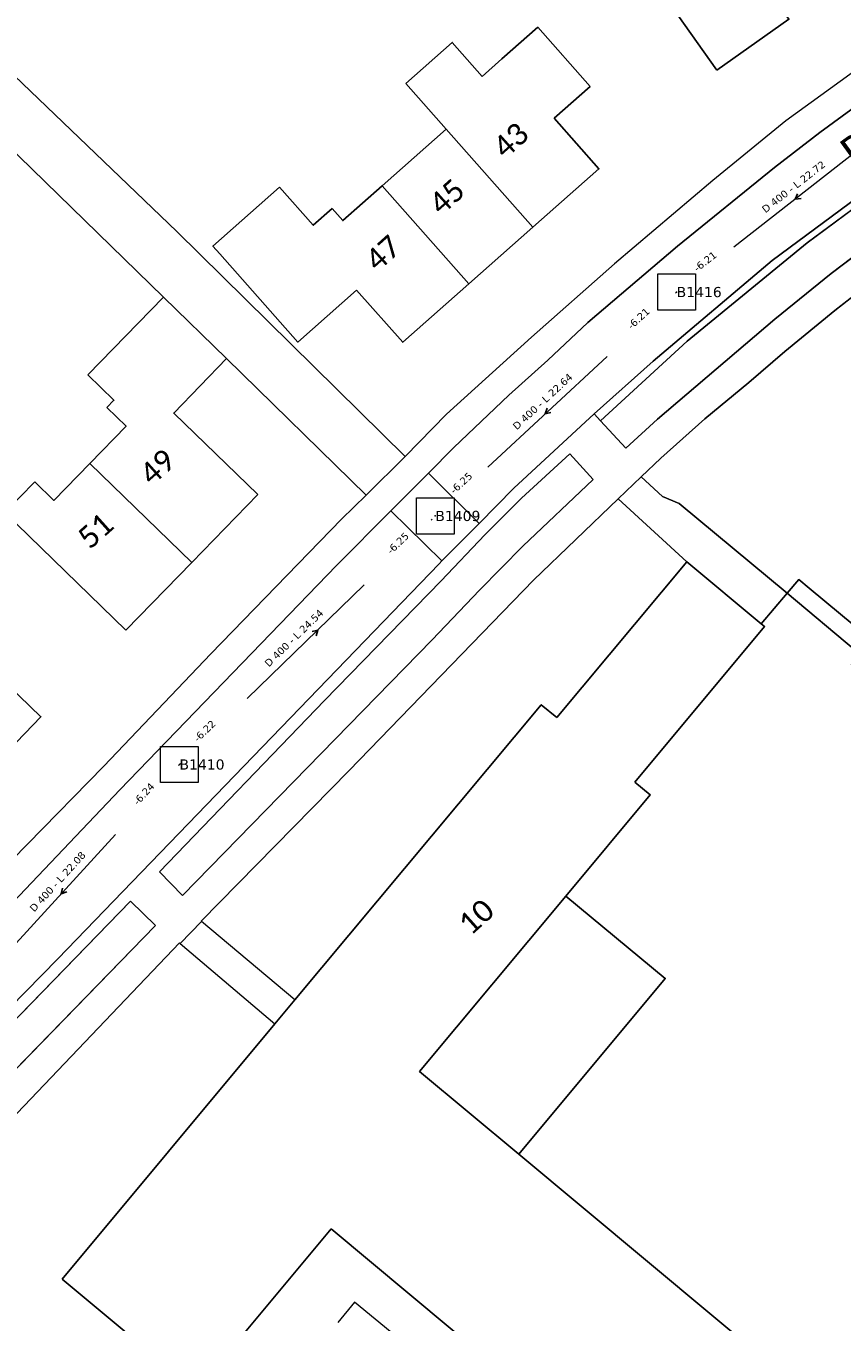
# Model space of a CAD drawing. Header units: metres. Extents: x 113074 to 114313, y 482627 to 483855.
# Tile 55 of 78: x 113766 to 113823, y 483284 to 483373. Entities that reach past the tile are written whole.
import ezdxf
from ezdxf.enums import TextEntityAlignment as Align

# ---------------------------------------------------------------- set-up
doc = ezdxf.new("R2010")
doc.units = ezdxf.units.M
doc.header["$MEASUREMENT"] = 0
doc.linetypes.add('DGN Style 2', pattern=[50.429501, 30.257701, -20.1718])
doc.linetypes.add('DGN Style 6', pattern=[30.473618, 0.016022, -6.408752, 11.215317, -6.408752, 0.016022, -6.408752])
for name, color, linetype, lineweight in [('BGT-Lijnen - BTD BEGROEID TERREINDEEL (v)', 94, 'Continuous', 13), ('BGT-Lijnen - BTD Groenvoorziening  gras- en kruidachtigen (v)', 94, 'Continuous', 13), ('BGT-Lijnen - Huisnummer overig (t)', 252, 'Continuous', 13), ('BGT-Lijnen - ORL Straatnaam (t)', 7, 'Continuous', 13), ('BGT-Lijnen - OTD Open verharding (v)', 7, 'Continuous', 13), ('BGT-Lijnen - PND grondvlak pand (v_mv)', 1, 'Continuous', 13), ('BGT-Lijnen - WGD Rijbaan - Lokale weg (v)', 7, 'Continuous', 13), ('BGT-Lijnen - WGD Rijbaan - Lokale weg verkeersdrempel (v)', 7, 'Continuous', 13), ('BGT-Lijnen - WGD Voetpad (v)', 7, 'Continuous', 13), ('Riolering - BOBs', 7, 'Continuous', 13), ('Riolering - Gemengd riool', 7, 'Continuous', 13), ('Riolering - KNOOP_NUMMER', 7, 'Continuous', 13), ('Riolering - KNOOP_RIOOLPUT', 7, 'Continuous', 13), ('Riolering - Leidingtekst', 7, 'Continuous', 13), ('Riolering - Level 63', 7, 'Continuous', 13), ('Riolering - Stroomrichting', 7, 'Continuous', 13)]:
    doc.layers.add(name, color=color, linetype=linetype, lineweight=lineweight)
doc.styles.add('Style-Calibri', font='calibri.ttf')
doc.styles.add('Style-Verdana', font='verdana.ttf')

# ---------------------------------------------------------------- blocks, each defined once
blk = doc.blocks.new('rioput')
at = {"layer": 'Riolering - Level 63', "linetype": 'Continuous', "lineweight": 13}
blk.add_3dface([(-1.293, 1.244), (1.292, 1.244), (1.292, -1.244), (-1.293, -1.244)], dxfattribs=at)

msp = doc.modelspace()

# ---------------------------------------------------------------- linework, layer by layer
at = {"layer": 'BGT-Lijnen - BTD BEGROEID TERREINDEEL (v)', "linetype": 'DGN Style 2', "lineweight": 13, "flags": 128}
for points in [[(113832.677, 483347.882), (113825.993, 483356.897), (113822.076, 483353.827)], [(113822.076, 483353.827), (113818.654, 483351.022), (113816.161, 483348.874)], [(113816.161, 483348.874), (113813.146, 483346.37), (113810.106, 483343.664)], [(113820.315, 483334.74), (113824.479, 483331.262), (113835.645, 483344.628)], [(113810.106, 483343.664), (113808.758, 483342.384), (113810.23, 483341.038)], [(113810.23, 483341.038), (113811.372, 483340.565), (113818.796, 483334.377)], [(113818.796, 483334.377), (113819.602, 483335.336), (113820.315, 483334.74)]]:
    msp.add_lwpolyline(points, dxfattribs=at)
at = {"layer": 'BGT-Lijnen - BTD Groenvoorziening  gras- en kruidachtigen (v)', "linetype": 'DGN Style 2', "lineweight": 13, "flags": 128}
for points in [[(113835.117, 483369.382), (113830.636, 483366.231), (113820.176, 483358.477)], [(113821.821, 483356.382), (113827.528, 483360.689), (113836.451, 483367.089)], [(113820.176, 483358.477), (113811.92, 483351.718), (113805.974, 483346.245)], [(113809.878, 483346.354), (113817.96, 483353.239), (113821.821, 483356.382)], [(113805.974, 483346.245), (113807.696, 483344.37), (113809.878, 483346.354)], [(113805.454, 483342.216), (113803.855, 483343.963), (113800.529, 483340.925)], [(113800.631, 483337.61), (113805.454, 483342.216)], [(113800.529, 483340.925), (113798.001, 483338.391), (113794.996, 483335.233)], [(113794.391, 483331.185), (113797.636, 483334.604), (113800.631, 483337.61)], [(113794.996, 483335.233), (113786.968, 483327.009), (113775.618, 483315.212)], [(113775.618, 483315.212), (113777.21, 483313.584), (113794.391, 483331.185)], [(113775.35, 483311.523), (113773.635, 483313.191), (113752.619, 483291.587)], [(113752.619, 483291.587), (113754.334, 483289.919), (113775.35, 483311.523)]]:
    msp.add_lwpolyline(points, dxfattribs=at)
at = {"layer": 'BGT-Lijnen - OTD Open verharding (v)', "linetype": 'Continuous', "lineweight": 13, "flags": 128}
for points in [[(113835.645, 483344.628), (113824.479, 483331.262), (113820.315, 483334.74)], [(113808.758, 483342.384), (113807.169, 483340.875), (113811.897, 483336.55)], [(113811.372, 483340.565), (113810.23, 483341.038), (113808.758, 483342.384)], [(113818.796, 483334.377), (113811.372, 483340.565)], [(113811.897, 483336.55), (113817.025, 483332.27), (113818.796, 483334.377)], [(113820.315, 483334.74), (113819.602, 483335.336), (113818.796, 483334.377)], [(113823.504, 483330.452), (113818.796, 483334.377), (113817.025, 483332.27)], [(113818.796, 483334.377), (113823.504, 483330.452), (113823.211, 483329.434)], [(113817.025, 483332.27), (113817.247, 483332.085), (113808.323, 483321.391)], [(113808.323, 483321.391), (113809.382, 483320.506), (113803.573, 483313.545)], [(113803.573, 483313.545), (113810.419, 483307.884), (113800.335, 483295.8)], [(113778.518, 483311.802), (113777.043, 483310.294), (113783.567, 483304.75)], [(113783.567, 483304.75), (113784.946, 483306.402), (113778.518, 483311.802)], [(113800.335, 483295.8), (113822.466, 483277.333), (113814.639, 483267.954)], [(113808.024, 483269.992), (113789.032, 483285.609), (113787.887, 483284.216)]]:
    msp.add_lwpolyline(points, dxfattribs=at)
at = {"layer": 'BGT-Lijnen - PND grondvlak pand (v_mv)', "linetype": 'Continuous', "lineweight": 25, "flags": 128}
for points in [[(113813.97, 483370.356), (113818.929, 483373.869), (113813.693, 483381.261)], [(113810.087, 483380.081), (113808.085, 483378.663), (113813.97, 483370.356)], [(113801.647, 483373.318), (113799.174, 483371.132), (113797.824, 483369.938)], [(113802.774, 483367.059), (113805.247, 483369.245), (113801.647, 483373.318)], [(113797.824, 483369.938), (113795.761, 483372.273), (113792.563, 483369.446)], [(113792.563, 483369.446), (113795.346, 483366.297), (113801.306, 483359.555)], [(113801.306, 483359.555), (113805.854, 483363.575), (113802.774, 483367.059)], [(113795.346, 483366.297), (113790.946, 483362.408), (113796.907, 483355.666)], [(113796.907, 483355.666), (113801.306, 483359.555), (113795.346, 483366.297)], [(113783.889, 483362.311), (113779.304, 483358.259), (113779.769, 483357.733)], [(113787.503, 483360.845), (113786.202, 483359.695), (113783.889, 483362.311)], [(113790.946, 483362.408), (113788.238, 483360.014), (113787.503, 483360.845)], [(113796.907, 483355.666), (113790.946, 483362.408)], [(113779.769, 483357.733), (113785.134, 483351.664), (113789.18, 483355.241)], [(113789.18, 483355.241), (113792.359, 483351.645), (113796.907, 483355.666)], [(113780.244, 483350.519), (113775.896, 483354.745), (113770.7, 483349.397)], [(113782.381, 483341.164), (113776.607, 483346.776), (113780.244, 483350.519)], [(113770.7, 483349.397), (113772.494, 483347.653), (113772.011, 483347.156)], [(113772.011, 483347.156), (113773.332, 483345.872), (113770.845, 483343.313)], [(113770.845, 483343.313), (113768.37, 483340.766), (113767.05, 483342.048)], [(113773.323, 483331.844), (113777.852, 483336.504), (113770.845, 483343.313)], [(113770.845, 483343.313), (113777.852, 483336.504), (113782.381, 483341.164)], [(113767.05, 483342.048), (113764.997, 483339.935), (113773.323, 483331.844)], [(113817.025, 483332.27), (113811.897, 483336.55), (113802.949, 483325.827)], [(113763.002, 483321.254), (113767.471, 483325.884), (113759.146, 483333.92)], [(113808.323, 483321.391), (113817.247, 483332.085), (113817.025, 483332.27)], [(113802.949, 483325.827), (113801.891, 483326.709), (113784.946, 483306.402)], [(113803.573, 483313.545), (113809.382, 483320.506), (113808.323, 483321.391)], [(113793.515, 483301.491), (113803.573, 483313.545)], [(113803.573, 483313.545), (113793.515, 483301.491), (113800.335, 483295.8)], [(113800.335, 483295.8), (113810.419, 483307.884), (113803.573, 483313.545)], [(113784.946, 483306.402), (113783.567, 483304.75), (113768.927, 483287.205)], [(113822.466, 483277.333), (113800.335, 483295.8), (113793.515, 483301.491)], [(113768.927, 483287.205), (113778.147, 483279.511), (113787.442, 483290.649)], [(113787.442, 483290.649), (113814.639, 483267.954), (113822.466, 483277.333)]]:
    msp.add_lwpolyline(points, dxfattribs=at)
at = {"layer": 'BGT-Lijnen - WGD Rijbaan - Lokale weg (v)', "linetype": 'Continuous', "lineweight": 13, "flags": 128}
for points in [[(113809.596, 483350.349), (113817.778, 483357.272), (113833.054, 483368.576)], [(113824.114, 483368.32), (113821.062, 483366.069), (113817.923, 483363.659)], [(113817.923, 483363.659), (113811.253, 483358.25), (113805.088, 483353.002)], [(113805.088, 483353.002), (113802.345, 483350.408), (113799.656, 483348.001)], [(113799.998, 483341.607), (113805.531, 483346.727), (113809.596, 483350.349)], [(113799.656, 483348.001), (113795.87, 483344.402), (113794.132, 483342.652)], [(113794.132, 483342.652), (113797.61, 483339.187), (113799.998, 483341.607)], [(113795.06, 483336.601), (113791.544, 483340.046), (113787.809, 483336.285)], [(113753.223, 483293.522), (113768.638, 483309.243), (113794.871, 483336.41)], [(113787.809, 483336.285), (113772.91, 483320.861), (113762.919, 483310.384)], [(113794.871, 483336.41), (113795.06, 483336.601)]]:
    msp.add_lwpolyline(points, dxfattribs=at)
at = {"layer": 'BGT-Lijnen - WGD Rijbaan - Lokale weg verkeersdrempel (v)', "linetype": 'Continuous', "lineweight": 13, "flags": 128}
for points in [[(113794.132, 483342.652), (113791.544, 483340.046), (113795.06, 483336.601)], [(113795.06, 483336.601), (113797.61, 483339.187), (113794.132, 483342.652)]]:
    msp.add_lwpolyline(points, dxfattribs=at)
at = {"layer": 'BGT-Lijnen - WGD Voetpad (v)', "linetype": 'Continuous', "lineweight": 13, "flags": 128}
for points in [[(113752.384, 483377.67), (113775.896, 483354.745), (113780.244, 483350.519)], [(113792.531, 483343.782), (113776.82, 483359.274), (113760.012, 483375.386)], [(113825.533, 483371.805), (113818.718, 483366.885), (113813.683, 483362.769)], [(113837.44, 483371.589), (113833.054, 483368.576), (113817.778, 483357.272)], [(113817.923, 483363.659), (113821.062, 483366.069), (113824.114, 483368.32)], [(113811.92, 483351.718), (113820.176, 483358.477), (113830.636, 483366.231)], [(113805.088, 483353.002), (113811.253, 483358.25), (113817.923, 483363.659)], [(113813.683, 483362.769), (113806.933, 483357.047), (113801.209, 483351.987)], [(113827.528, 483360.689), (113821.821, 483356.382), (113817.96, 483353.239)], [(113817.778, 483357.272), (113809.596, 483350.349), (113805.531, 483346.727)], [(113818.654, 483351.022), (113822.076, 483353.827), (113825.993, 483356.897)], [(113817.96, 483353.239), (113809.878, 483346.354), (113807.696, 483344.37)], [(113799.656, 483348.001), (113802.345, 483350.408), (113805.088, 483353.002)], [(113801.209, 483351.987), (113795.37, 483346.706), (113792.531, 483343.782)], [(113805.531, 483346.727), (113805.974, 483346.245), (113811.92, 483351.718)], [(113780.244, 483350.519), (113789.848, 483341.131), (113792.531, 483343.782)], [(113813.146, 483346.37), (113816.161, 483348.874), (113818.654, 483351.022)], [(113794.132, 483342.652), (113795.87, 483344.402), (113799.656, 483348.001)], [(113805.531, 483346.727), (113799.998, 483341.607), (113797.61, 483339.187)], [(113807.696, 483344.37), (113805.974, 483346.245), (113805.531, 483346.727)], [(113808.758, 483342.384), (113810.106, 483343.664), (113813.146, 483346.37)], [(113792.531, 483343.782), (113789.848, 483341.131), (113788.156, 483339.476)], [(113798.001, 483338.391), (113800.529, 483340.925), (113803.855, 483343.963)], [(113803.855, 483343.963), (113805.454, 483342.216)], [(113787.809, 483336.285), (113791.544, 483340.046), (113794.132, 483342.652)], [(113805.454, 483342.216), (113800.631, 483337.61), (113797.636, 483334.604)], [(113801.347, 483335.276), (113807.169, 483340.875), (113808.758, 483342.384)], [(113788.156, 483339.476), (113779.167, 483330.22), (113771.788, 483322.487)], [(113797.61, 483339.187), (113795.06, 483336.601), (113794.871, 483336.41)], [(113786.968, 483327.009), (113794.996, 483335.233), (113798.001, 483338.391)], [(113794.871, 483336.41), (113768.638, 483309.243), (113753.223, 483293.522)], [(113762.919, 483310.384), (113772.91, 483320.861), (113787.809, 483336.285)], [(113778.487, 483311.828), (113788.675, 483322.184), (113801.347, 483335.276)], [(113797.636, 483334.604), (113794.391, 483331.185), (113777.21, 483313.584)], [(113777.21, 483313.584), (113775.618, 483315.212), (113786.968, 483327.009)], [(113771.788, 483322.487), (113761.265, 483311.756), (113748.913, 483298.779)], [(113752.619, 483291.587), (113773.635, 483313.191), (113775.35, 483311.523)], [(113775.35, 483311.523), (113754.334, 483289.919), (113752.619, 483291.587)], [(113777.043, 483310.294), (113778.518, 483311.802), (113778.487, 483311.828)], [(113762.093, 483294.726), (113777.008, 483310.324), (113777.043, 483310.294)]]:
    msp.add_lwpolyline(points, dxfattribs=at)
at = {"layer": 'Riolering - Gemengd riool', "color": 94, "linetype": 'DGN Style 6', "lineweight": 13, "flags": 128}
for points in [[(113829.1, 483369.1), (113811.2, 483355.1)], [(113811.2, 483355.1), (113794.6, 483339.7)], [(113777, 483322.6), (113794.6, 483339.7)], [(113777, 483322.6), (113762.1, 483306.3)]]:
    msp.add_lwpolyline(points, dxfattribs=at)
at = {"layer": 'Riolering - KNOOP_RIOOLPUT', "color": 7, "linetype": 'Continuous', "lineweight": 13}
for p in [(113811.2, 483355.1), (113794.6, 483339.7), (113777, 483322.6)]:
    msp.add_point(p, dxfattribs=at)
at = {"layer": 'Riolering - Stroomrichting', "color": 30, "linetype": 'Continuous', "lineweight": 25, "flags": 128}
for points in [[(113819.512, 483361.855), (113819.362, 483361.484)], [(113819.758, 483361.54), (113819.362, 483361.484)], [(113802.285, 483347.102), (113802.167, 483346.72)], [(113802.557, 483346.809), (113802.167, 483346.72)], [(113786.129, 483331.749), (113786.517, 483331.847)], [(113786.408, 483331.462), (113786.517, 483331.847)], [(113768.961, 483314.103), (113768.875, 483313.712)], [(113769.256, 483313.833), (113768.875, 483313.712)]]:
    msp.add_lwpolyline(points, dxfattribs=at)

# ---------------------------------------------------------------- block references
at = {"layer": 'Riolering - Level 63', "linetype": 'Continuous', "lineweight": 13}
for p in [(113811.2, 483355.1), (113794.6, 483339.7), (113777, 483322.6)]:
    msp.add_blockref('rioput', p, dxfattribs=at)

# ---------------------------------------------------------------- texts
at = {"layer": 'BGT-Lijnen - Huisnummer overig (t)', "linetype": 'Continuous', "lineweight": 13, "style": 'Style-Calibri'}
for s, p in [('43', (113799.784, 483365.549)), ('45', (113795.388, 483361.663)), ('47', (113791.001, 483357.785)), ('49', (113775.48, 483343.071)), ('51', (113771.22, 483338.686)), ('10', (113797.411, 483312.128))]:
    msp.add_text(s, height=1.5, rotation=41.85, dxfattribs=at).set_placement(p, align=Align.MIDDLE_CENTER)
at = {"layer": 'BGT-Lijnen - ORL Straatnaam (t)', "color": 7, "linetype": 'Continuous', "lineweight": 13, "style": 'Style-Calibri'}
msp.add_text('Roerdompstraat', height=2, rotation=35.93224, dxfattribs=at).set_placement((113831.24, 483370.571), align=Align.MIDDLE_CENTER)
at = {"layer": 'Riolering - BOBs', "color": 7, "linetype": 'Continuous', "lineweight": 13, "style": 'Style-Verdana'}
for s, rotation, p in [('-6.21', 38.03331, (113813.314, 483357.007)), ('-6.21', 42.85267, (113808.747, 483353.097)), ('-6.25', 42.85267, (113796.552, 483341.783)), ('-6.25', 44.16939, (113792.2, 483337.647)), ('-6.22', 44.16939, (113778.904, 483324.729)), ('-6.24', 47.57404, (113774.729, 483320.412))]:
    msp.add_text(s, height=0.5, rotation=rotation, dxfattribs=at).set_placement(p, align=Align.CENTER)
at = {"layer": 'Riolering - KNOOP_NUMMER', "color": 7, "linetype": 'Continuous', "lineweight": 13, "style": 'Style-Verdana'}
for s, p in [('B1416', (113811.2, 483355.1)), ('B1409', (113794.6, 483339.7)), ('B1410', (113777, 483322.6))]:
    msp.add_text(s, height=0.7, dxfattribs=at).set_placement(p, align=Align.MIDDLE_LEFT)
at = {"layer": 'Riolering - Leidingtekst', "color": 7, "linetype": 'Continuous', "lineweight": 13, "style": 'Style-Verdana'}
for s, rotation, p in [('D 400 - L 22.72', 38.02978, (113819.399, 483362.147)), ('D 400 - L 22.64', 42.85241, (113802.15, 483347.386)), ('D 400 - L 24.54', 44.17447, (113785.05, 483331.119)), ('D 400 - L 22.08', 47.56924, (113768.802, 483314.373))]:
    msp.add_text(s, height=0.5, rotation=rotation, dxfattribs=at).set_placement(p, align=Align.CENTER)

doc.saveas('drawing.dxf')
